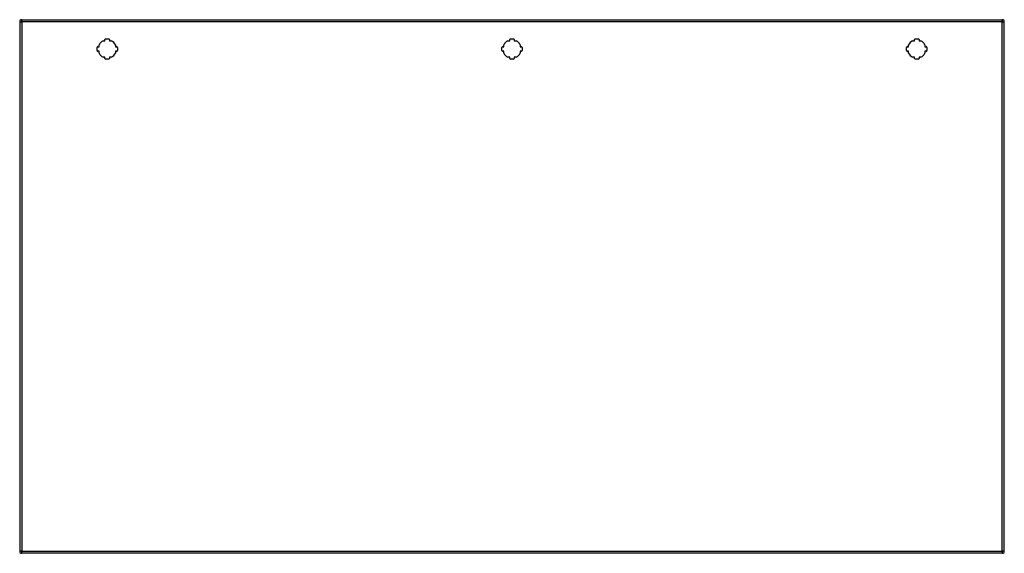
# Model space of a CAD drawing. Header units: inches. Extents: x 33.8 to 81.6, y 17.5 to 43.4.
import ezdxf

# ---------------------------------------------------------------- set-up
doc = ezdxf.new("R2010")
doc.units = ezdxf.units.IN
doc.header["$MEASUREMENT"] = 0
doc.layers.add('Visible Edges(ANSI)', color=7, linetype='Continuous', lineweight=25)
doc.layers.add('Visible Tangent Edges(ANSI)', color=7, linetype='Continuous', lineweight=25)

msp = doc.modelspace()

# ---------------------------------------------------------------- linework, layer by layer
at = {"layer": 'Visible Edges(ANSI)'}
for p, q in [((33.841, 43.306), (33.841, 17.586)), ((33.94, 43.405), (81.545, 43.405)), ((81.644, 17.586), (81.644, 43.306)), ((37.636, 42.091), (37.696, 42.091)), ((37.696, 42.091), (37.696, 42.18)), ((37.892, 42.377), (37.981, 42.377)), ((37.981, 42.377), (37.981, 42.437)), ((38.021, 42.476), (38.162, 42.476)), ((38.201, 42.437), (38.201, 42.377)), ((38.201, 42.377), (38.29, 42.377)), ((38.487, 42.18), (38.487, 42.091)), ((38.487, 42.091), (38.547, 42.091)), ((57.287, 42.091), (57.347, 42.091)), ((57.347, 42.091), (57.347, 42.18)), ((57.544, 42.377), (57.633, 42.377)), ((57.633, 42.377), (57.633, 42.437)), ((57.672, 42.476), (57.813, 42.476)), ((57.853, 42.437), (57.853, 42.377)), ((57.853, 42.377), (57.942, 42.377)), ((58.138, 42.18), (58.138, 42.091)), ((58.138, 42.091), (58.198, 42.091)), ((76.939, 42.091), (76.999, 42.091)), ((76.999, 42.091), (76.999, 42.18)), ((77.195, 42.377), (77.284, 42.377)), ((77.284, 42.377), (77.284, 42.437)), ((77.324, 42.476), (77.465, 42.476)), ((77.504, 42.437), (77.504, 42.377)), ((77.504, 42.377), (77.593, 42.377)), ((77.79, 42.18), (77.79, 42.091)), ((77.79, 42.091), (77.85, 42.091)), ((37.596, 41.911), (37.596, 42.052)), ((37.696, 41.871), (37.636, 41.871)), ((37.696, 41.782), (37.696, 41.871)), ((38.487, 41.871), (38.487, 41.782)), ((38.547, 41.871), (38.487, 41.871)), ((38.586, 42.052), (38.586, 41.911)), ((57.248, 41.911), (57.248, 42.052)), ((57.347, 41.871), (57.287, 41.871)), ((57.347, 41.782), (57.347, 41.871)), ((58.138, 41.871), (58.138, 41.782)), ((58.198, 41.871), (58.138, 41.871)), ((58.238, 42.052), (58.238, 41.911)), ((76.899, 41.911), (76.899, 42.052)), ((76.999, 41.871), (76.939, 41.871)), ((76.999, 41.782), (76.999, 41.871)), ((77.79, 41.871), (77.79, 41.782)), ((77.85, 41.871), (77.79, 41.871)), ((77.889, 42.052), (77.889, 41.911)), ((37.981, 41.586), (37.892, 41.586)), ((37.981, 41.526), (37.981, 41.586)), ((38.162, 41.486), (38.021, 41.486)), ((38.201, 41.586), (38.201, 41.526)), ((38.29, 41.586), (38.201, 41.586)), ((57.633, 41.586), (57.544, 41.586)), ((57.633, 41.526), (57.633, 41.586)), ((57.813, 41.486), (57.672, 41.486)), ((57.853, 41.586), (57.853, 41.526)), ((57.942, 41.586), (57.853, 41.586)), ((77.284, 41.586), (77.195, 41.586)), ((77.284, 41.526), (77.284, 41.586)), ((77.465, 41.486), (77.324, 41.486)), ((77.504, 41.586), (77.504, 41.526)), ((77.593, 41.586), (77.504, 41.586)), ((81.545, 17.487), (33.94, 17.487))]:
    msp.add_line(p, q, dxfattribs=at)
for centre, radius, start, end in [((33.94, 43.306), 0.099, 90, 180), ((81.545, 43.306), 0.099, 0, 90), ((37.636, 42.052), 0.0394, 90, 180), ((38.091, 41.981), 0.443, 116.7049, 153.2951), ((38.021, 42.437), 0.0394, 90, 180), ((38.162, 42.437), 0.0394, 0, 90), ((38.091, 41.981), 0.443, 26.7049, 63.2951), ((38.547, 42.052), 0.0394, 0, 90), ((57.287, 42.052), 0.0394, 90, 180), ((57.743, 41.981), 0.443, 116.7049, 153.2951), ((57.672, 42.437), 0.0394, 90, 180), ((57.813, 42.437), 0.0394, 0, 90), ((57.743, 41.981), 0.443, 26.7049, 63.2951), ((58.198, 42.052), 0.0394, 0, 90), ((76.939, 42.052), 0.0394, 90, 180), ((77.394, 41.981), 0.443, 116.7049, 153.2951), ((77.324, 42.437), 0.0394, 90, 180), ((77.465, 42.437), 0.0394, 0, 90), ((77.394, 41.981), 0.443, 26.7049, 63.2951), ((77.85, 42.052), 0.0394, 0, 90), ((37.636, 41.911), 0.0394, 180, 270), ((38.091, 41.981), 0.443, 206.7049, 243.2951), ((38.091, 41.981), 0.443, 296.7049, 333.2951), ((38.547, 41.911), 0.0394, 270, 0), ((57.287, 41.911), 0.0394, 180, 270), ((57.743, 41.981), 0.443, 206.7049, 243.2951), ((57.743, 41.981), 0.443, 296.7049, 333.2951), ((58.198, 41.911), 0.0394, 270, 0), ((76.939, 41.911), 0.0394, 180, 270), ((77.394, 41.981), 0.443, 206.7049, 243.2951), ((77.394, 41.981), 0.443, 296.7049, 333.2951), ((77.85, 41.911), 0.0394, 270, 0), ((38.021, 41.526), 0.0394, 180, 270), ((38.162, 41.526), 0.0394, 270, 0), ((57.672, 41.526), 0.0394, 180, 270), ((57.813, 41.526), 0.0394, 270, 0), ((77.324, 41.526), 0.0394, 180, 270), ((77.465, 41.526), 0.0394, 270, 0), ((33.94, 17.586), 0.099, 180, 270), ((81.545, 17.586), 0.099, 270, 0)]:
    msp.add_arc(centre, radius, start, end, dxfattribs=at)
at = {"layer": 'Visible Tangent Edges(ANSI)'}
for p, q in [((33.841, 43.306), (33.94, 43.306)), ((33.94, 43.306), (33.94, 43.405)), ((81.545, 43.306), (33.94, 43.306)), ((33.94, 43.306), (33.94, 17.586)), ((81.545, 43.405), (81.545, 43.306)), ((81.545, 43.306), (81.644, 43.306)), ((81.545, 17.586), (81.545, 43.306)), ((33.94, 17.586), (33.841, 17.586)), ((33.94, 17.487), (33.94, 17.586)), ((33.94, 17.586), (81.545, 17.586)), ((81.545, 17.586), (81.545, 17.487)), ((81.644, 17.586), (81.545, 17.586))]:
    msp.add_line(p, q, dxfattribs=at)

doc.saveas('drawing.dxf')
